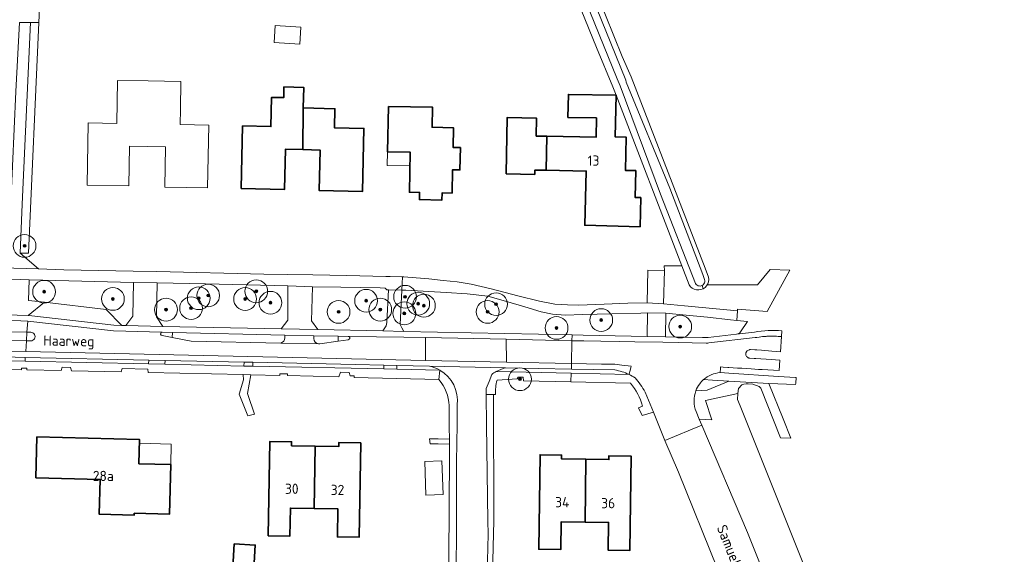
# Model space of a CAD drawing. Header units: metres. Extents: x 153919 to 160124, y 449312 to 452850.
# Tile 75 of 81: x 156401 to 156574, y 452084 to 452178. Entities that reach past the tile are written whole.
import ezdxf
from ezdxf.enums import TextEntityAlignment as Align

# ---------------------------------------------------------------- set-up
doc = ezdxf.new("R2010")
doc.units = ezdxf.units.M
for name, color, linetype, lineweight in [('B-WE-GR-BEPLANTING_CULTUUR_BOSPLANTSOEN-GV', 90, 'Continuous', 18), ('B-WE-GR-BEPLANTING_CULTUUR_HEESTERS-GV', 90, 'Continuous', 18), ('B-WE-GR-BOOM-S', 90, 'Continuous', 25), ('B-WE-OG-BEBOUWING-GV', 7, 'Continuous', 35), ('B-WE-OG-BEBOUWING-T18', 7, 'Continuous', 18), ('B-WE-OG-BEBOUWING_LUIFEL-GV', 7, 'Continuous', 18), ('B-WE-OG-BEBOUWING_OVERBOUWING-GV', 7, 'Continuous', 18), ('B-WE-OG-TERREIN_CULTUURSCHEIDING-GV', 7, 'Continuous', 18), ('B-WE-OG-TERREIN_ERF-GV', 7, 'Continuous', 18), ('B-WE-OG-TOPOGRAFIE-T18', 7, 'Continuous', 18), ('B-WE-OG-TOPOGRAFIE_WATER-GV', 130, 'Continuous', 18), ('B-WE-OG-TOPOGRAFIE_WATER_SLOOT-GV', 120, 'Continuous', 18), ('B-WE-OG-WEG-GV', 7, 'Continuous', 18), ('B-WE-VH-VERHARDING_ASFALT-GV', 252, 'Continuous', 18), ('B-WE-VH-VERHARDING_BETONSTRAATSTEEN-GV', 252, 'Continuous', 18), ('B-WE-VH-VERHARDING_TEGEL-GV', 252, 'Continuous', 18)]:
    doc.layers.add(name, color=color, linetype=linetype, lineweight=lineweight)
doc.styles.add('NLCS-ISO-M1000-T18', font='NLCS-ISO.ttf', dxfattribs={"height": 1.8})

# ---------------------------------------------------------------- blocks, each defined once
blk = doc.blocks.new('SGR-BOOM_01-SO')
at = {"linetype": 'ByBlock', "lineweight": 18}
h = blk.add_hatch(color=0, dxfattribs=at)
h.dxf.hatch_style = 1
edge = h.paths.add_edge_path()
edge.add_arc((0, 0), 0.25, 0, 360)
at = {"color": 0, "linetype": 'ByBlock', "lineweight": 18}
for radius in [2, 0.25]:
    blk.add_circle((0, 0), radius, dxfattribs=at)

msp = doc.modelspace()

# ---------------------------------------------------------------- linework, layer by layer
at = {"layer": 'B-WE-GR-BEPLANTING_CULTUUR_BOSPLANTSOEN-GV', "flags": 128}
msp.add_lwpolyline([(156527.044, 452126.779), (156527.061, 452127.055), (156532.273, 452126.683), (156536.256, 452133.934), (156532.815, 452134.056), (156530.559, 452131.387), (156521.724, 452131.351), (156521.624, 452131.186), (156521.347, 452130.896), (156521.014, 452130.671), (156520.64, 452130.523), (156520.244, 452130.458), (156519.843, 452130.479), (156519.456, 452130.586), (156519.1, 452130.773), (156518.793, 452131.032), (156518.548, 452131.35), (156517.267, 452134.687), (156514.144, 452134.687), (156514.217, 452133.888), (156514.056, 452128.004), (156517.74, 452127.666)], close=True, dxfattribs=at)
at = {"layer": 'B-WE-GR-BEPLANTING_CULTUUR_HEESTERS-GV', "flags": 128}
for points in [[(156404.221, 452177.542), (156402.72, 452177.515), (156401.293, 452145.563), (156400.892, 452136.923), (156402.41, 452136.956)], [(156401.823, 452117.908), (156423.489, 452117.44), (156423.519, 452118.127), (156401.806, 452118.596)], [(156426.372, 452117.384), (156440.257, 452117.072), (156440.281, 452117.766), (156426.389, 452118.065)], [(156441.808, 452117.05), (156464.895, 452116.556), (156464.876, 452117.237), (156459.912, 452117.343), (156441.83, 452117.732)]]:
    msp.add_lwpolyline(points, close=True, dxfattribs=at)
for points in [[(156447.468, 452122.051), (156447.471, 452122.524), (156427.687, 452122.971), (156427.667, 452122.097), (156430.969, 452121.444), (156446.756, 452121.112)], [(156453.603, 452120.968), (156456.828, 452121.448), (156456.81, 452122.313), (156452.577, 452122.409), (156452.565, 452121.903)], [(156505.462, 452116.379), (156497.842, 452116.521), (156486.271, 452116.739)], [(156484.62, 452116.108), (156497.818, 452115.816), (156507.982, 452115.591)]]:
    msp.add_lwpolyline(points, dxfattribs=at)
at = {"layer": 'B-WE-GR-BEPLANTING_CULTUUR_HEESTERS-GV'}
for points in [[(156446.756, 452121.112, 0.3372422), (156447.468, 452122.051)], [(156452.565, 452121.903, 0.3731967), (156453.374, 452120.973)], [(156453.374, 452120.973, 0.0655668), (156453.603, 452120.968)], [(156486.271, 452116.739, 0.0709234), (156484.62, 452116.108)], [(156507.982, 452115.591, 0.0675554), (156505.462, 452116.379)]]:
    msp.add_lwpolyline(points, format="xyb", dxfattribs=at)
at = {"layer": 'B-WE-OG-BEBOUWING-GV', "flags": 128}
for points in [[(156450.638, 452155.158), (156450.696, 452162.492), (156450.776, 452166.128), (156447.301, 452166.204), (156447.259, 452164.32), (156445.113, 452164.368), (156444.999, 452159.233), (156440.041, 452159.343), (156439.798, 452148.325), (156447.4, 452148.157), (156447.556, 452155.226)], [(156493.554, 452157.513), (156493.433, 452151.529), (156500.456, 452151.395), (156500.197, 452141.858), (156509.926, 452141.593), (156510.053, 452146.718), (156509.073, 452146.736), (156509.163, 452151.466), (156507.363, 452151.5), (156507.474, 452157.369), (156505.575, 452157.405), (156505.713, 452164.723), (156497.315, 452164.883), (156497.238, 452160.843), (156502.247, 452160.748), (156502.183, 452157.349)], [(156450.696, 452162.492), (156450.638, 452155.158), (156453.643, 452155.092), (156453.486, 452147.99), (156461.131, 452147.822), (156461.376, 452158.896), (156456.19, 452159.011), (156456.264, 452162.369)], [(156465.684, 452162.783), (156465.514, 452154.785), (156469.523, 452154.7), (156469.363, 452147.672), (156471.158, 452147.633), (156471.132, 452146.366), (156475.075, 452146.285), (156475.101, 452147.549), (156476.871, 452147.512), (156476.959, 452151.611), (156478.238, 452151.583), (156478.323, 452155.532), (156477.043, 452155.56), (156477.117, 452159.019), (156473.357, 452159.099), (156473.432, 452162.618)], [(156486.408, 452150.892), (156491.407, 452150.797), (156491.421, 452151.567), (156493.433, 452151.529), (156493.554, 452157.513), (156491.662, 452157.549), (156491.706, 452160.727), (156486.544, 452160.798)], [(156403.866, 452104.62), (156403.672, 452097.417), (156414.961, 452097.113), (156414.797, 452091.001), (156420.968, 452090.835), (156420.977, 452091.157), (156427.167, 452090.991), (156427.401, 452099.712), (156421.812, 452099.862), (156421.927, 452104.135)], [(156452.641, 452092.004), (156452.81, 452102.956), (156448.643, 452103.028), (156448.655, 452103.748), (156444.839, 452103.814), (156444.55, 452087.193), (156448.348, 452087.127), (156448.434, 452092.077)], [(156452.81, 452102.956), (156452.641, 452092.004), (156456.798, 452091.932), (156456.712, 452087.002), (156460.52, 452086.936), (156460.809, 452103.532), (156456.953, 452103.599), (156456.94, 452102.884)], [(156500.295, 452089.602), (156500.4, 452100.663), (156496.127, 452100.724), (156496.137, 452101.403), (156492.334, 452101.458), (156492.095, 452084.825), (156495.984, 452084.769), (156496.055, 452089.663)], [(156500.4, 452100.663), (156500.295, 452089.602), (156504.395, 452089.543), (156504.325, 452084.644), (156508.103, 452084.59), (156508.343, 452101.225), (156504.447, 452101.281), (156504.438, 452100.605)], [(156438.547, 452085.76), (156438.156, 452078.489), (156441.859, 452078.273), (156442.251, 452085.561)]]:
    msp.add_lwpolyline(points, close=True, dxfattribs=at)
at = {"layer": 'B-WE-OG-BEBOUWING_LUIFEL-GV', "flags": 128}
for points in [[(156469.468, 452152.301), (156469.523, 452154.7), (156465.514, 452154.785), (156465.463, 452152.386)], [(156427.498, 452103.334), (156421.909, 452103.484), (156421.812, 452099.862), (156427.401, 452099.712)]]:
    msp.add_lwpolyline(points, close=True, dxfattribs=at)
at = {"layer": 'B-WE-OG-BEBOUWING_OVERBOUWING-GV', "flags": 128}
msp.add_lwpolyline([(156472.074, 452100.276), (156472.272, 452094.335), (156475.292, 452094.435), (156475.094, 452100.376)], close=True, dxfattribs=at)
at = {"layer": 'B-WE-OG-TERREIN_CULTUURSCHEIDING-GV', "flags": 128}
for points in [[(156419.524, 452124.193), (156420.738, 452125.826), (156420.849, 452131.799), (156404.904, 452132.182), (156402.502, 452132.273), (156402.405, 452128.618), (156405.174, 452128.296), (156416.017, 452127.034), (156418.803, 452124.208)], [(156426.015, 452124.055), (156446.796, 452123.616), (156447.968, 452125.152), (156448.001, 452130.385), (156448, 452131.191), (156433.502, 452131.545), (156425.036, 452131.735), (156424.906, 452125.726)], [(156453.256, 452123.48), (156464.712, 452123.239), (156465.283, 452124.121), (156465.399, 452124.734), (156465.668, 452130.475), (156465.383, 452130.483), (156465.12, 452130.751), (156464.219, 452130.817), (156457.285, 452130.969), (156452.298, 452131.036), (156452.169, 452125.057)], [(156468.388, 452123.161), (156497.973, 452122.538), (156499.898, 452122.498), (156511.159, 452122.269), (156511.21, 452126.429), (156510.031, 452126.399), (156504.944, 452126.247), (156499.813, 452126.156), (156496.838, 452126.044), (156494.544, 452126.215), (156492.512, 452126.637), (156489.676, 452127.48), (156486.277, 452128.495), (156483.131, 452129.362), (156479.524, 452129.796), (156475.832, 452130.026), (156468.716, 452130.397), (156468.014, 452130.415), (156467.735, 452124.411), (156468.022, 452123.776)], [(156483.018, 452080.409), (156484.009, 452080.066), (156483.966, 452080.368), (156484.154, 452087.592), (156484.237, 452089.747), (156484.153, 452111.685), (156484.13, 452112.046), (156482.888, 452112.075), (156482.925, 452106.678), (156483.156, 452089.807), (156483.215, 452087.452)], [(156527.092, 452112.263), (156521.437, 452110.992), (156522.527, 452107.615), (156520.337, 452107.704), (156520.759, 452106.65), (156528.793, 452087.757), (156538.636, 452063.164), (156548.405, 452038.784), (156561.934, 452005.172), (156563.028, 452002.352), (156563.94, 452000), (156564.986, 451997.317), (156566.239, 451994.104), (156573.977, 451993.905), (156527.5, 452110.053), (156527.082, 452111.203)], [(156476.396, 452103.315), (156476.399, 452104.213), (156474.406, 452104.248), (156472.901, 452104.274), (156472.986, 452103.376), (156474.406, 452103.351)]]:
    msp.add_lwpolyline(points, close=True, dxfattribs=at)
for points in [[(156527.584, 452123.072), (156528.841, 452124.891), (156526.936, 452125.062), (156526.939, 452125.107), (156525.832, 452125.204), (156521.762, 452125.695), (156518.03, 452126.021), (156514.43, 452126.387), (156514.385, 452122.203), (156520.904, 452122.07), (156521.919, 452122.114), (156526.897, 452122.687)], [(156520.337, 452107.704), (156522.527, 452107.615), (156521.437, 452110.992), (156527.092, 452112.263), (156527.245, 452113.122), (156527.822, 452113.768), (156528.179, 452113.892), (156528.601, 452113.919), (156528.926, 452113.939), (156529.766, 452113.869), (156530.84, 452113.472), (156531.133, 452113.17), (156534.649, 452104.435), (156536.451, 452104.38), (156535.089, 452107.796), (156532.598, 452114.017), (156525.517, 452114.431), (156521.698, 452112.816), (156519.738, 452112.71)], [(156519.796, 452109.056), (156520.337, 452107.704)]]:
    msp.add_lwpolyline(points, dxfattribs=at)
at = {"layer": 'B-WE-OG-TERREIN_CULTUURSCHEIDING-GV'}
for points in [[(156526.897, 452122.687, 0.1882122), (156527.584, 452123.072)], [(156519.738, 452112.71, 0.1904803), (156519.796, 452109.056)]]:
    msp.add_lwpolyline(points, format="xyb", dxfattribs=at)
at = {"layer": 'B-WE-OG-TERREIN_ERF-GV', "flags": 128}
for points in [[(156404.566, 452185.266), (156404.221, 452177.542), (156402.41, 452136.956), (156400.892, 452136.923), (156404.16, 452134.197), (156408.571, 452134.015), (156420.809, 452133.786), (156424.975, 452133.708), (156443.756, 452133.27), (156447.849, 452133.188), (156452.375, 452133.098), (156458.368, 452132.979), (156465.208, 452132.852), (156465.991, 452132.835), (156468.018, 452132.79), (156468.124, 452132.788), (156468.367, 452132.783), (156470.551, 452132.617), (156472.781, 452132.42), (156475.272, 452132.154), (156477.74, 452131.899), (156480.213, 452131.473), (156483.728, 452130.674), (156488.429, 452129.449), (156492.236, 452128.489), (156494.955, 452127.987), (156497.139, 452127.836), (156499.16, 452127.799), (156503.619, 452127.984), (156507.747, 452128.143), (156511.159, 452128.175), (156511.316, 452133.945), (156514.217, 452133.888), (156514.144, 452134.687), (156517.267, 452134.687), (156505.73, 452164.726), (156505.143, 452166.189), (156502.244, 452173.16), (156459.267, 452278.986)], [(156474.544, 452114.689), (156459.652, 452115.073), (156459.672, 452115.32), (156458.932, 452115.342), (156458.75, 452115.948), (156457.253, 452115.992), (156456.957, 452115.196), (156447.907, 452115.399), (156447.931, 452115.699), (156446.563, 452115.721), (156446.557, 452115.417), (156441.492, 452115.534), (156441.488, 452115.512), (156440.886, 452112.247), (156440.96, 452112.035), (156442.149, 452108.621), (156440.978, 452108.323), (156439.438, 452112.117), (156440.186, 452114.659), (156440.144, 452115.555), (156423.453, 452115.933), (156423.348, 452116.525), (156418.831, 452116.625), (156418.7, 452116.029), (156409.95, 452116.24), (156409.765, 452116.82), (156408.28, 452116.859), (156408.122, 452116.266), (156402.09, 452116.398), (156402.073, 452116.685), (156401.149, 452116.694), (156401.14, 452116.403), (156398.404, 452116.472)], [(156508.252, 452114.042), (156497.766, 452114.282), (156489.401, 452114.474), (156489.391, 452115.089), (156488.51, 452115.121), (156488.306, 452114.817), (156484.784, 452114.588)], [(156484.492, 452112.038), (156484.13, 452112.046), (156484.153, 452111.685), (156484.237, 452089.747), (156484.154, 452087.592), (156483.966, 452080.368), (156484.009, 452080.066), (156488.623, 452079.867), (156495.956, 452079.405), (156495.73, 452075.691), (156488.397, 452076.153), (156483.905, 452076.388), (156482.898, 452076.14), (156482.892, 452075.94), (156482.868, 452075.099), (156499.489, 452074.052), (156512.056, 452073.141), (156515.459, 452072.894), (156516.993, 452072.778), (156518.707, 452072.649)], [(156476.228, 452079.63), (156476.346, 452090.47), (156476.396, 452103.315), (156474.406, 452103.351), (156472.986, 452103.376), (156472.901, 452104.274), (156474.406, 452104.248), (156476.399, 452104.213), (156476.372, 452106.323), (156476.353, 452110.111)], [(156518.707, 452072.649), (156525.26, 452072.154), (156524.504, 452073.713), (156525.376, 452073.676), (156526.657, 452073.654), (156523.566, 452081.351), (156516.662, 452098.392), (156514.294, 452103.963), (156512.26, 452108.972), (156510.291, 452108.392), (156509.631, 452109.71), (156510.361, 452110.024)]]:
    msp.add_lwpolyline(points, dxfattribs=at)
for points in [[(156445.565, 452174.009), (156445.746, 452177.003), (156450.259, 452176.73), (156450.078, 452173.736)], [(156418.02, 452167.345), (156423.419, 452167.249), (156429.183, 452167.147), (156429.097, 452162.289), (156429.049, 452159.57), (156434.068, 452159.481), (156433.872, 452148.442), (156426.368, 452148.575), (156426.494, 452155.655), (156423.272, 452155.712), (156420.157, 452155.767), (156420.033, 452148.77), (156412.682, 452148.9), (156412.876, 452159.858), (156417.886, 452159.769)], [(156444.999, 452159.233), (156445.113, 452164.368), (156447.259, 452164.32), (156447.301, 452166.204), (156450.776, 452166.128), (156450.696, 452162.492), (156456.264, 452162.369), (156456.19, 452159.011), (156461.376, 452158.896), (156461.131, 452147.822), (156453.486, 452147.99), (156453.643, 452155.092), (156450.638, 452155.158), (156447.556, 452155.226), (156447.4, 452148.157), (156439.798, 452148.325), (156440.041, 452159.343)], [(156493.554, 452157.513), (156502.183, 452157.349), (156502.247, 452160.748), (156497.238, 452160.843), (156497.315, 452164.883), (156505.713, 452164.723), (156505.575, 452157.405), (156507.474, 452157.369), (156507.363, 452151.5), (156509.163, 452151.466), (156509.073, 452146.736), (156510.053, 452146.718), (156509.926, 452141.593), (156500.197, 452141.858), (156500.456, 452151.395), (156493.433, 452151.529), (156491.421, 452151.567), (156491.407, 452150.797), (156486.408, 452150.892), (156486.544, 452160.798), (156491.706, 452160.727), (156491.662, 452157.549)], [(156465.514, 452154.785), (156465.684, 452162.783), (156473.432, 452162.618), (156473.357, 452159.099), (156477.117, 452159.019), (156477.043, 452155.56), (156478.323, 452155.532), (156478.238, 452151.583), (156476.959, 452151.611), (156476.871, 452147.512), (156475.101, 452147.549), (156475.075, 452146.285), (156471.132, 452146.366), (156471.158, 452147.633), (156469.363, 452147.672), (156469.523, 452154.7)], [(156420.968, 452090.835), (156414.797, 452091.001), (156414.961, 452097.113), (156403.672, 452097.417), (156403.866, 452104.62), (156421.927, 452104.135), (156421.812, 452099.862), (156427.401, 452099.712), (156427.167, 452090.991), (156420.977, 452091.157)], [(156448.655, 452103.748), (156448.643, 452103.028), (156452.81, 452102.956), (156456.94, 452102.884), (156456.953, 452103.599), (156460.809, 452103.532), (156460.52, 452086.936), (156456.712, 452087.002), (156456.798, 452091.932), (156452.641, 452092.004), (156448.434, 452092.077), (156448.348, 452087.127), (156444.55, 452087.193), (156444.839, 452103.814)], [(156500.295, 452089.602), (156496.055, 452089.663), (156495.984, 452084.769), (156492.095, 452084.825), (156492.334, 452101.458), (156496.137, 452101.403), (156496.127, 452100.724), (156500.4, 452100.663), (156504.438, 452100.605), (156504.447, 452101.281), (156508.343, 452101.225), (156508.103, 452084.59), (156504.325, 452084.644), (156504.395, 452089.543)], [(156438.156, 452078.489), (156438.547, 452085.76), (156442.251, 452085.561), (156441.859, 452078.273)]]:
    msp.add_lwpolyline(points, close=True, dxfattribs=at)
at = {"layer": 'B-WE-OG-TERREIN_ERF-GV'}
for points in [[(156476.353, 452110.111, 0.1714578), (156474.544, 452114.689)], [(156484.784, 452114.588, 0.0823509), (156484.492, 452112.038)], [(156510.361, 452110.024, 0.103693), (156508.252, 452114.042)]]:
    msp.add_lwpolyline(points, format="xyb", dxfattribs=at)
at = {"layer": 'B-WE-OG-TOPOGRAFIE_WATER-GV', "flags": 128}
msp.add_lwpolyline([(156482.123, 452226.364), (156505.873, 452167.597), (156506.439, 452166.421), (156513.519, 452147.339), (156519.684, 452131.586), (156519.8, 452131.429), (156519.948, 452131.303), (156520.12, 452131.212), (156520.309, 452131.162), (156520.504, 452131.154), (156520.695, 452131.191), (156520.874, 452131.269), (156521.031, 452131.385), (156521.158, 452131.532), (156521.249, 452131.705), (156521.3, 452131.893), (156521.307, 452132.088), (156521.271, 452132.279), (156520.942, 452133.175), (156515.138, 452148.404), (156507.487, 452167.01), (156507.41, 452167.378), (156479.737, 452235.772)], dxfattribs=at)
at = {"layer": 'B-WE-OG-TOPOGRAFIE_WATER_SLOOT-GV', "flags": 128}
for points in [[(156459.267, 452278.986), (156502.244, 452173.16), (156505.143, 452166.189), (156505.73, 452164.726), (156517.267, 452134.687), (156518.548, 452131.35), (156518.793, 452131.032), (156519.1, 452130.773), (156519.456, 452130.586), (156519.843, 452130.479), (156520.244, 452130.458), (156520.64, 452130.523), (156521.014, 452130.671), (156520.874, 452131.269), (156520.695, 452131.191), (156520.504, 452131.154), (156520.309, 452131.162), (156520.12, 452131.212), (156519.948, 452131.303), (156519.8, 452131.429), (156519.684, 452131.586), (156513.519, 452147.339), (156506.439, 452166.421), (156505.873, 452167.597), (156482.123, 452226.364)], [(156479.737, 452235.772), (156507.41, 452167.378), (156507.487, 452167.01), (156515.138, 452148.404), (156520.942, 452133.175), (156521.271, 452132.279), (156521.307, 452132.088), (156521.3, 452131.893), (156521.249, 452131.705), (156521.158, 452131.532), (156521.031, 452131.385), (156520.874, 452131.269), (156521.014, 452130.671), (156521.347, 452130.896), (156521.624, 452131.186), (156521.724, 452131.351), (156521.832, 452131.53), (156521.963, 452131.909), (156522.009, 452132.308), (156521.968, 452132.708), (156521.353, 452134.298), (156508.337, 452167.95), (156506.757, 452171.58), (156481.838, 452233.484)]]:
    msp.add_lwpolyline(points, dxfattribs=at)
at = {"layer": 'B-WE-OG-WEG-GV', "flags": 128}
for points in [[(156467.165, 452117.188), (156467.165, 452116.507), (156474.722, 452116.345)], [(156472.907, 452117.065), (156467.165, 452117.188)]]:
    msp.add_lwpolyline(points, dxfattribs=at)
at = {"layer": 'B-WE-OG-WEG-GV'}
msp.add_lwpolyline([(156474.722, 452116.345, 0.0770335), (156472.907, 452117.065)], format="xyb", dxfattribs=at)
at = {"layer": 'B-WE-VH-VERHARDING_ASFALT-GV', "flags": 128}
for points in [[(156511.21, 452126.429), (156514.43, 452126.387), (156518.03, 452126.021), (156521.762, 452125.695), (156525.832, 452125.204), (156526.939, 452125.107), (156527.044, 452126.779), (156517.74, 452127.666), (156514.056, 452128.004), (156511.159, 452128.175), (156507.747, 452128.143), (156503.619, 452127.984), (156499.16, 452127.799), (156497.139, 452127.836), (156494.955, 452127.987), (156492.236, 452128.489), (156488.429, 452129.449), (156483.728, 452130.674), (156480.213, 452131.473), (156477.74, 452131.899), (156475.272, 452132.154), (156472.781, 452132.42), (156470.551, 452132.617), (156468.367, 452132.783), (156468.124, 452132.788), (156468.014, 452130.415), (156468.716, 452130.397), (156475.832, 452130.026), (156479.524, 452129.796), (156483.131, 452129.362), (156486.277, 452128.495), (156489.676, 452127.48), (156492.512, 452126.637), (156494.544, 452126.215), (156496.838, 452126.044), (156499.813, 452126.156), (156504.944, 452126.247), (156510.031, 452126.399)], [(156472.208, 452122.08), (156472.208, 452118.053), (156486.431, 452117.736), (156486.366, 452121.782)], [(156486.366, 452121.782), (156486.431, 452117.736), (156497.864, 452117.523), (156497.951, 452121.536)]]:
    msp.add_lwpolyline(points, close=True, dxfattribs=at)
for points in [[(156399.375, 452125.074), (156401.021, 452125.027), (156402.261, 452124.987), (156417.309, 452123.239), (156419.503, 452123.193), (156425.754, 452123.016), (156425.912, 452123.012), (156427.687, 452122.971), (156447.471, 452122.524), (156452.577, 452122.409), (156456.81, 452122.313), (156458.595, 452122.273), (156458.774, 452122.271), (156468.367, 452122.161), (156472.208, 452122.08), (156486.366, 452121.782), (156497.951, 452121.536), (156497.973, 452122.538), (156468.388, 452123.161), (156464.712, 452123.239), (156453.256, 452123.48), (156446.796, 452123.616), (156426.015, 452124.055), (156419.524, 452124.193), (156418.803, 452124.208), (156417.377, 452124.238), (156402.452, 452125.975), (156402.335, 452125.979), (156398.455, 452126.111)], [(156425.754, 452123.016), (156419.503, 452123.193), (156417.309, 452123.239), (156402.261, 452124.987), (156402.11, 452123.02), (156402.767, 452123.005)], [(156401.883, 452119.621), (156472.208, 452118.053), (156472.208, 452122.08), (156468.367, 452122.161), (156458.774, 452122.271)], [(156402.761, 452121.506), (156402.026, 452121.527), (156401.883, 452119.621)], [(156453.374, 452120.973), (156446.756, 452121.112), (156430.969, 452121.444), (156427.667, 452122.097), (156425.901, 452122.447)], [(156458.584, 452121.71), (156456.828, 452121.448), (156453.603, 452120.968)], [(156398.289, 452118.672), (156401.806, 452118.596), (156423.519, 452118.127), (156426.389, 452118.065), (156440.281, 452117.766), (156441.83, 452117.732), (156459.912, 452117.343), (156464.876, 452117.237), (156467.165, 452117.188), (156472.907, 452117.065), (156486.271, 452116.739), (156497.842, 452116.521), (156497.864, 452117.523), (156486.431, 452117.736), (156472.208, 452118.053), (156401.883, 452119.621), (156398.298, 452119.71)], [(156538.636, 452063.164), (156528.793, 452087.757), (156520.759, 452106.65), (156514.294, 452103.963), (156516.662, 452098.392), (156523.566, 452081.351)]]:
    msp.add_lwpolyline(points, dxfattribs=at)
at = {"layer": 'B-WE-VH-VERHARDING_ASFALT-GV'}
for points in [[(156402.767, 452123.005, -1.0180146), (156402.761, 452121.506)], [(156425.901, 452122.447, -0.7367005), (156425.754, 452123.016)], [(156458.774, 452122.271, -0.6700455), (156458.584, 452121.71)], [(156453.603, 452120.968, -0.0655668), (156453.374, 452120.973)]]:
    msp.add_lwpolyline(points, format="xyb", dxfattribs=at)
at = {"layer": 'B-WE-VH-VERHARDING_BETONSTRAATSTEEN-GV', "flags": 128}
for points in [[(156395.43, 452134.411), (156404.16, 452134.197), (156400.892, 452136.923), (156401.293, 452145.563), (156402.72, 452177.515), (156400.772, 452177.561), (156400.137, 452165.415), (156399.284, 452145.687), (156398.889, 452137.862), (156398.193, 452137.168)], [(156511.159, 452128.175), (156514.056, 452128.004), (156514.217, 452133.888), (156511.316, 452133.945)], [(156419.524, 452124.193), (156426.015, 452124.055), (156424.906, 452125.726), (156425.036, 452131.735), (156420.849, 452131.799), (156420.738, 452125.826)], [(156446.796, 452123.616), (156453.256, 452123.48), (156452.169, 452125.057), (156452.298, 452131.036), (156448, 452131.191), (156448.001, 452130.385), (156447.968, 452125.152)], [(156464.712, 452123.239), (156468.388, 452123.161), (156468.022, 452123.776), (156467.735, 452124.411), (156468.014, 452130.415), (156465.668, 452130.475), (156465.399, 452124.734), (156465.283, 452124.121)], [(156418.803, 452124.208), (156416.017, 452127.034), (156405.174, 452128.296), (156402.335, 452125.979), (156402.452, 452125.975), (156417.377, 452124.238)], [(156402.11, 452123.02), (156402.261, 452124.987), (156401.021, 452125.027), (156399.375, 452125.074), (156398.91, 452125.101), (156398.609, 452125.111), (156398.537, 452125.112), (156398.331, 452125.099), (156398.317, 452123.107)], [(156514.385, 452122.203), (156514.43, 452126.387), (156511.21, 452126.429), (156511.159, 452122.269)], [(156401.883, 452119.621), (156402.026, 452121.527), (156398.316, 452121.635), (156398.298, 452119.71)], [(156402.026, 452121.527), (156402.11, 452123.02), (156398.317, 452123.107), (156398.316, 452121.635)], [(156423.489, 452117.44), (156426.372, 452117.384), (156426.389, 452118.065), (156423.519, 452118.127)], [(156440.257, 452117.072), (156441.808, 452117.05), (156441.83, 452117.732), (156440.281, 452117.766)], [(156464.895, 452116.556), (156467.165, 452116.507), (156467.165, 452117.188), (156464.876, 452117.237)], [(156440.978, 452108.323), (156442.149, 452108.621), (156440.96, 452112.035), (156440.886, 452112.247), (156441.488, 452115.512), (156441.492, 452115.534), (156440.144, 452115.555), (156440.186, 452114.659), (156439.438, 452112.117)]]:
    msp.add_lwpolyline(points, close=True, dxfattribs=at)
for points in [[(156394.578, 452132.526), (156402.502, 452132.273), (156404.904, 452132.182), (156420.849, 452131.799), (156425.036, 452131.735), (156433.502, 452131.545), (156448, 452131.191), (156452.298, 452131.036), (156457.285, 452130.969), (156464.219, 452130.817), (156465.12, 452130.751), (156465.383, 452130.483), (156465.668, 452130.475), (156468.014, 452130.415), (156468.124, 452132.788), (156468.018, 452132.79), (156465.991, 452132.835), (156465.208, 452132.852), (156458.368, 452132.979), (156452.375, 452133.098), (156447.849, 452133.188), (156443.756, 452133.27), (156424.975, 452133.708), (156420.809, 452133.786), (156408.571, 452134.015), (156404.16, 452134.197), (156395.43, 452134.411)], [(156534.776, 452122.25), (156534.845, 452123.252)], [(156402.11, 452123.02), (156402.026, 452121.527), (156402.761, 452121.506)], [(156402.767, 452123.005), (156402.11, 452123.02)], [(156427.667, 452122.097), (156427.687, 452122.971), (156425.912, 452123.012), (156425.754, 452123.016)], [(156425.901, 452122.447), (156427.667, 452122.097)], [(156452.565, 452121.903), (156452.577, 452122.409), (156447.471, 452122.524), (156447.468, 452122.051)], [(156456.81, 452122.313), (156456.828, 452121.448), (156458.584, 452121.71)], [(156458.774, 452122.271), (156458.595, 452122.273), (156456.81, 452122.313)], [(156534.492, 452118.097), (156532.995, 452118.196), (156530.266, 452118.378), (156529.997, 452118.405), (156529.234, 452118.435), (156529.109, 452118.446), (156529.033, 452118.474), (156528.987, 452118.494), (156528.911, 452118.533), (156528.859, 452118.561), (156528.795, 452118.613), (156528.766, 452118.656), (156528.685, 452118.726), (156528.656, 452118.75), (156528.6, 452118.857), (156528.548, 452118.991), (156528.529, 452119.094), (156528.523, 452119.124), (156528.522, 452119.259), (156528.532, 452119.316), (156528.547, 452119.398), (156528.558, 452119.428), (156528.609, 452119.531), (156528.641, 452119.594), (156528.667, 452119.647), (156528.692, 452119.684), (156528.749, 452119.745), (156528.852, 452119.832), (156528.969, 452119.893), (156529.099, 452119.938), (156529.181, 452119.951), (156529.23, 452119.963), (156529.319, 452119.96), (156530.085, 452119.918), (156530.437, 452119.894), (156531.279, 452119.837), (156533.084, 452119.688), (156533.086, 452119.714), (156534.594, 452119.585), (156534.776, 452122.25), (156534.538, 452122.263), (156534.394, 452122.283), (156534.218, 452122.295), (156533.924, 452122.317), (156533.642, 452122.324), (156533.308, 452122.33), (156533.163, 452122.333), (156532.69, 452122.335), (156532.548, 452122.333), (156532.214, 452122.306), (156532.074, 452122.299), (156531.459, 452122.246), (156530.848, 452122.159), (156530.433, 452122.1), (156530.237, 452122.078), (156530.168, 452122.07), (156521.997, 452121.128), (156521.833, 452121.109), (156521.703, 452121.103), (156521.548, 452121.097), (156516.641, 452121.188), (156513.938, 452121.281), (156509, 452121.313), (156506.313, 452121.367), (156503.047, 452121.434), (156500.04, 452121.495), (156499.797, 452121.5), (156499.195, 452121.517), (156498.294, 452121.531), (156497.951, 452121.536), (156497.864, 452117.523), (156503.172, 452117.422), (156503.424, 452117.417), (156503.563, 452117.41), (156504.033, 452117.406), (156504.359, 452117.4), (156504.659, 452117.394), (156505.156, 452117.38), (156505.475, 452117.374), (156505.878, 452117.334), (156506.718, 452117.239), (156508.342, 452117.055), (156508.281, 452116.813), (156508.159, 452116.312), (156508.016, 452115.727), (156507.982, 452115.591)], [(156530.055, 452123.051), (156526.897, 452122.687), (156521.919, 452122.114), (156520.904, 452122.07), (156514.385, 452122.203), (156511.159, 452122.269), (156499.898, 452122.498), (156497.973, 452122.538), (156497.951, 452121.536), (156498.294, 452121.531), (156499.195, 452121.517), (156499.797, 452121.5), (156500.04, 452121.495), (156503.047, 452121.434), (156506.313, 452121.367), (156509, 452121.313), (156513.938, 452121.281), (156516.641, 452121.188), (156521.548, 452121.097), (156521.703, 452121.103), (156521.833, 452121.109), (156521.997, 452121.128), (156530.168, 452122.07), (156530.237, 452122.078), (156530.433, 452122.1), (156530.848, 452122.159), (156531.459, 452122.246), (156532.074, 452122.299), (156532.214, 452122.306), (156532.548, 452122.333), (156532.69, 452122.335), (156533.163, 452122.333), (156533.308, 452122.33), (156533.642, 452122.324), (156533.924, 452122.317), (156534.218, 452122.295), (156534.394, 452122.283), (156534.538, 452122.263), (156534.776, 452122.25)], [(156446.756, 452121.112), (156453.374, 452120.973)], [(156395.041, 452118.067), (156398.276, 452117.982), (156401.823, 452117.908)], [(156401.823, 452117.908), (156401.806, 452118.596), (156398.289, 452118.672), (156397.851, 452118.682), (156397.588, 452118.688)], [(156524.014, 452115.914), (156524.047, 452116.656), (156524.067, 452116.815), (156524.073, 452116.913), (156524.516, 452116.885), (156525.336, 452116.838), (156525.443, 452116.825), (156525.516, 452116.817), (156527.047, 452116.719), (156527.531, 452116.688), (156527.843, 452116.671), (156529.447, 452116.568), (156530.766, 452116.476), (156530.986, 452116.469), (156531.374, 452116.457), (156531.404, 452116.442), (156534.366, 452116.264), (156534.492, 452118.097)], [(156486.271, 452116.739), (156472.907, 452117.065)], [(156507.982, 452115.591), (156508.016, 452115.727), (156508.159, 452116.312), (156508.281, 452116.813), (156508.342, 452117.055), (156506.718, 452117.239), (156505.878, 452117.334), (156505.475, 452117.374), (156505.156, 452117.38), (156504.659, 452117.394), (156504.359, 452117.4), (156504.033, 452117.406), (156503.563, 452117.41), (156503.424, 452117.417), (156503.172, 452117.422), (156497.864, 452117.523), (156497.842, 452116.521), (156505.462, 452116.379)], [(156477.777, 452110.231), (156477.751, 452106.211), (156477.72, 452104.09), (156477.663, 452099.639), (156477.667, 452091.85), (156477.586, 452077.457), (156477.592, 452076.202), (156477.858, 452070.879), (156477.823, 452054.954), (156477.83, 452051.211), (156483.108, 452051.202), (156483.143, 452068.509), (156483.147, 452070.583), (156482.868, 452075.099), (156482.892, 452075.94), (156482.898, 452076.14), (156483.018, 452080.409), (156483.215, 452087.452), (156483.156, 452089.807), (156482.925, 452106.678), (156482.888, 452112.075), (156482.881, 452113.104), (156483.402, 452114.344), (156483.861, 452115.609)], [(156510.837, 452112.478), (156512.26, 452108.972), (156514.294, 452103.963), (156520.759, 452106.65), (156520.337, 452107.704), (156519.796, 452109.056)]]:
    msp.add_lwpolyline(points, dxfattribs=at)
at = {"layer": 'B-WE-VH-VERHARDING_BETONSTRAATSTEEN-GV'}
for points in [[(156534.845, 452123.252, 0.0711873), (156530.055, 452123.051)], [(156402.761, 452121.506, 1.0180146), (156402.767, 452123.005)], [(156425.754, 452123.016, 0.7367005), (156425.901, 452122.447)], [(156447.468, 452122.051, -0.3372422), (156446.756, 452121.112)], [(156453.374, 452120.973, -0.3731967), (156452.565, 452121.903)], [(156458.584, 452121.71, 0.6700455), (156458.774, 452122.271)], [(156472.907, 452117.065, -0.0770335), (156474.722, 452116.345)], [(156474.722, 452116.345, -0.2948374), (156477.777, 452110.231)], [(156484.62, 452116.108, -0.0709234), (156486.271, 452116.739)], [(156505.462, 452116.379, -0.0675554), (156507.982, 452115.591)], [(156483.861, 452115.609, -0.0363286), (156484.62, 452116.108)], [(156507.982, 452115.591, -0.0306879), (156509.056, 452115.002)], [(156509.056, 452115.002, -0.0462508), (156510.837, 452112.478)], [(156520.415, 452113.942, -0.0492235), (156521.089, 452114.672)], [(156521.089, 452114.672, -0.16416), (156524.014, 452115.914)], [(156519.738, 452112.71, -0.0706828), (156520.415, 452113.942)], [(156519.796, 452109.056, -0.1904803), (156519.738, 452112.71)]]:
    msp.add_lwpolyline(points, format="xyb", dxfattribs=at)
at = {"layer": 'B-WE-VH-VERHARDING_TEGEL-GV', "flags": 128}
msp.add_lwpolyline([(156405.174, 452128.296), (156402.405, 452128.618), (156402.502, 452132.273), (156394.578, 452132.526), (156395.603, 452131.796), (156396.77, 452131.741), (156398.43, 452130.052), (156398.338, 452126.103), (156398.455, 452126.111), (156402.335, 452125.979)], close=True, dxfattribs=at)
for points in [[(156398.404, 452116.472), (156401.14, 452116.403), (156401.149, 452116.694), (156402.073, 452116.685), (156402.09, 452116.398), (156408.122, 452116.266), (156408.28, 452116.859), (156409.765, 452116.82), (156409.95, 452116.24), (156418.7, 452116.029), (156418.831, 452116.625), (156423.348, 452116.525), (156423.453, 452115.933), (156440.144, 452115.555), (156441.492, 452115.534), (156446.557, 452115.417), (156446.563, 452115.721), (156447.931, 452115.699), (156447.907, 452115.399), (156456.957, 452115.196), (156457.253, 452115.992), (156458.75, 452115.948), (156458.932, 452115.342), (156459.672, 452115.32), (156459.652, 452115.073), (156474.544, 452114.689), (156474.722, 452116.345), (156467.165, 452116.507), (156464.895, 452116.556), (156441.808, 452117.05), (156440.257, 452117.072), (156426.372, 452117.384), (156423.489, 452117.44), (156401.823, 452117.908), (156398.276, 452117.982)], [(156474.722, 452116.345), (156474.544, 452114.689)], [(156483.861, 452115.609), (156483.402, 452114.344), (156482.881, 452113.104), (156482.888, 452112.075)], [(156484.784, 452114.588), (156488.306, 452114.817), (156488.51, 452115.121), (156489.391, 452115.089), (156489.401, 452114.474), (156497.766, 452114.282), (156497.818, 452115.816), (156484.62, 452116.108)], [(156507.982, 452115.591), (156497.818, 452115.816), (156497.766, 452114.282), (156508.252, 452114.042)], [(156521.089, 452114.672), (156522.687, 452114.585), (156525.517, 452114.431)], [(156525.517, 452114.431), (156522.687, 452114.585), (156521.089, 452114.672)], [(156525.517, 452114.431), (156532.598, 452114.017), (156537.278, 452113.798), (156537.295, 452114.059), (156537.36, 452115.057), (156537.283, 452115.061), (156534.297, 452115.253), (156525.523, 452115.818), (156524.014, 452115.914)], [(156519.738, 452112.71), (156521.698, 452112.816), (156525.517, 452114.431)], [(156482.888, 452112.075), (156484.13, 452112.046), (156484.492, 452112.038)], [(156512.26, 452108.972), (156510.837, 452112.478)], [(156476.399, 452104.213), (156476.396, 452103.315), (156476.346, 452090.47), (156476.228, 452079.63), (156476.199, 452077.007), (156476.181, 452075.362), (156476.746, 452075.427), (156477.217, 452075.675), (156477.453, 452075.925), (156477.592, 452076.202), (156477.586, 452077.457), (156477.667, 452091.85), (156477.663, 452099.639), (156477.72, 452104.09), (156477.751, 452106.211), (156477.777, 452110.231)], [(156476.353, 452110.111), (156476.372, 452106.323), (156476.399, 452104.213)], [(156510.361, 452110.024), (156509.631, 452109.71), (156510.291, 452108.392), (156512.26, 452108.972)]]:
    msp.add_lwpolyline(points, dxfattribs=at)
at = {"layer": 'B-WE-VH-VERHARDING_TEGEL-GV'}
for points in [[(156477.777, 452110.231, 0.2948374), (156474.722, 452116.345)], [(156474.544, 452114.689, -0.1714578), (156476.353, 452110.111)], [(156484.62, 452116.108, 0.0363286), (156483.861, 452115.609)], [(156484.492, 452112.038, -0.0823509), (156484.784, 452114.588)], [(156509.056, 452115.002, 0.0306879), (156507.982, 452115.591)], [(156510.837, 452112.478, 0.0462508), (156509.056, 452115.002)], [(156521.089, 452114.672, 0.0492235), (156520.415, 452113.942)], [(156524.014, 452115.914, 0.16416), (156521.089, 452114.672)], [(156508.252, 452114.042, -0.103693), (156510.361, 452110.024)], [(156520.415, 452113.942, 0.0706828), (156519.738, 452112.71)]]:
    msp.add_lwpolyline(points, format="xyb", dxfattribs=at)

# ---------------------------------------------------------------- block references
at = {"layer": 'B-WE-GR-BOOM-S'}
for p in [(156401.697, 452138.217), (156405.127, 452130.153), (156442.438, 452130.225), (156417.224, 452128.88), (156432.322, 452129.004), (156433.979, 452129.484), (156440.476, 452128.873), (156444.924, 452128.219), (156461.755, 452128.568), (156468.6, 452129.266), (156426.567, 452126.998), (156430.971, 452127.26), (156456.915, 452126.606), (156464.24, 452126.998), (156470.911, 452128.045), (156471.914, 452127.696), (156483.12, 452126.606), (156484.603, 452127.957), (156468.47, 452126.344), (156503.091, 452125.167), (156495.242, 452123.772), (156516.985, 452124.009), (156488.806, 452114.753)]:
    msp.add_blockref('SGR-BOOM_01-SO', p, dxfattribs=at)

# ---------------------------------------------------------------- texts
at = {"layer": 'B-WE-OG-BEBOUWING-T18', "style": 'NLCS-ISO-M1000-T18'}
for s, p in [('13', (156501.743, 452153.238)), ('28a', (156415.537, 452097.728)), ('30', (156448.68, 452095.471)), ('32', (156456.725, 452095.268)), ('34', (156496.248, 452093.114)), ('36', (156504.319, 452092.936))]:
    msp.add_text(s, height=1.8, dxfattribs=at).set_placement(p, align=Align.MIDDLE)
at = {"layer": 'B-WE-OG-TOPOGRAFIE-T18', "style": 'NLCS-ISO-M1000-T18'}
for s, rotation, p in [('Haarweg', 359, (156409.477, 452121.23)), ('Samuel de Marezhof', 292, (156528.319, 452078.813))]:
    msp.add_text(s, height=1.8, rotation=rotation, dxfattribs=at).set_placement(p, align=Align.MIDDLE)

doc.saveas('drawing.dxf')
